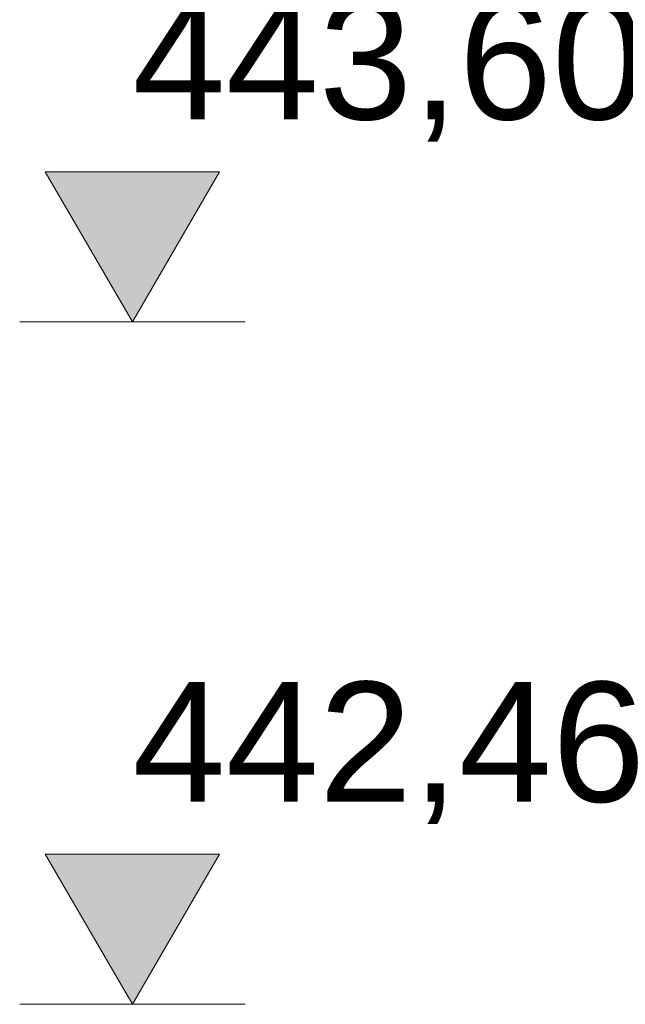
# Model space of a CAD drawing. Header units: metres. Extents: x -52 to 321, y -8 to 26.
# Tile 2 of 256: x -52.16 to -51.15, y -1.14 to 0.5. Entities that reach past the tile are written whole.
import ezdxf

# ---------------------------------------------------------------- set-up
doc = ezdxf.new("R2010")
doc.units = ezdxf.units.M
doc.header["$MEASUREMENT"] = 0
doc.layers.add('94 Genehmigungsplanung Bemaßung', color=7, linetype='Continuous')
doc.styles.add('ERSTELLTER_STIL_2', font='arial.ttf')

msp = doc.modelspace()

# ---------------------------------------------------------------- hatches: boundary and pattern name
at = {"layer": '94 Genehmigungsplanung Bemaßung', "linetype": 'Continuous', "lineweight": 13}
for points in [[(-51.9674, 0), (-51.8222, 0.2504), (-52.1126, 0.2504)], [(-51.9674, -1.138), (-51.8222, -0.8876), (-52.1126, -0.8876)]]:
    msp.add_hatch(color=7, dxfattribs=at).paths.add_polyline_path(points)

# ---------------------------------------------------------------- linework, layer by layer
at = {"layer": '94 Genehmigungsplanung Bemaßung', "color": 7, "linetype": 'Continuous', "lineweight": 13}
for p, q in [((-51.9674, 0), (-52.1126, 0.2504)), ((-52.1126, 0.2504), (-51.8222, 0.2504)), ((-51.8222, 0.2504), (-51.9674, 0)), ((-51.9674, 0), (-52.1552, 0)), ((-51.9674, 0), (-51.7796, 0)), ((-51.9674, -1.138), (-52.1126, -0.8876)), ((-52.1126, -0.8876), (-51.8222, -0.8876)), ((-51.8222, -0.8876), (-51.9674, -1.138)), ((-51.9674, -1.138), (-52.1552, -1.138)), ((-51.9674, -1.138), (-51.7796, -1.138))]:
    msp.add_line(p, q, dxfattribs=at)

# ---------------------------------------------------------------- texts
at = {"layer": '94 Genehmigungsplanung Bemaßung', "color": 1, "lineweight": 18, "true_color": 0xf50000, "char_height": 0.2, "attachment_point": 7, "style": 'ERSTELLTER_STIL_2'}
for s, insert in [('\\A1;{\\pql;\\fArial|b0|i0|c0|p0;\\W1.000000;443,60}', (-51.9674, 0.3005)), ('\\A1;{\\pql;\\fArial|b0|i0|c0|p0;\\W1.000000;442,46}', (-51.9674, -0.8375))]:
    msp.add_mtext(s, dxfattribs=dict(at, insert=insert))

doc.saveas('drawing.dxf')
